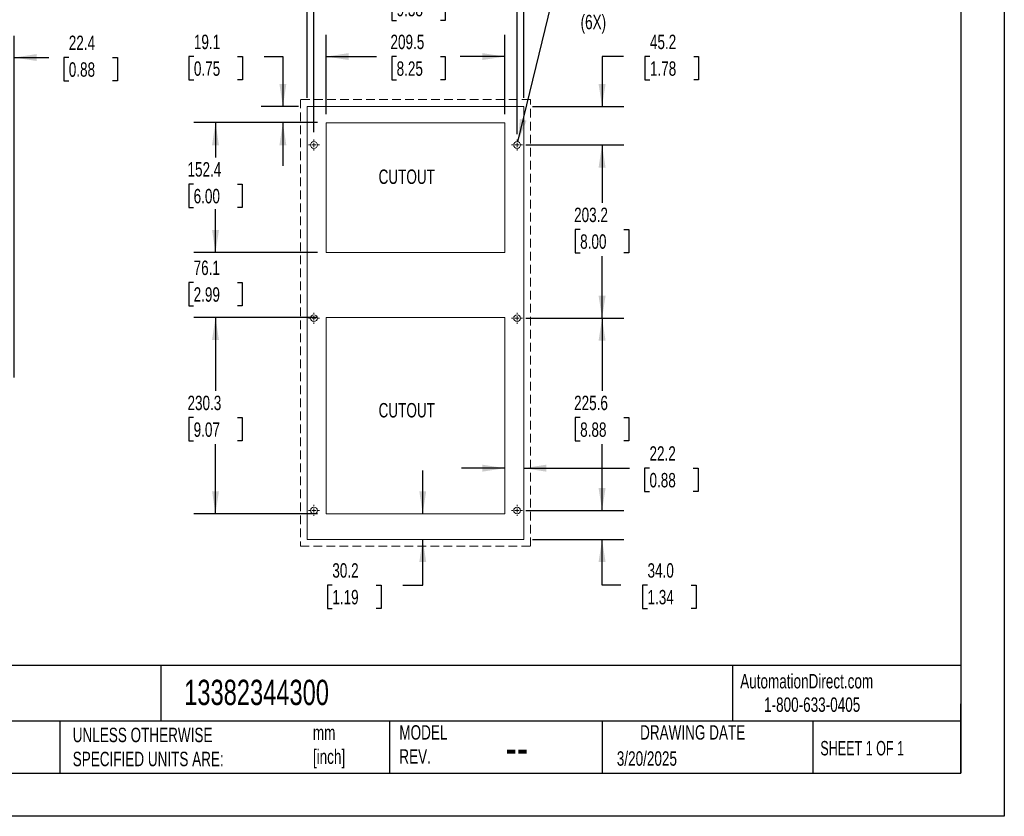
# Model space of a CAD drawing. Header units: millimetres. Extents: x 0 to 2235, y 0 to 1727.
# Tile 16 of 30: x 1081 to 2235, y 0 to 934. Entities that reach past the tile are written whole.
import ezdxf

# ---------------------------------------------------------------- set-up
doc = ezdxf.new("R2010")
doc.units = ezdxf.units.MM
doc.header["$LTSCALE"] = 8
doc.linetypes.add('CENTERX2', pattern=[20.32, 12.7, -2.54, 2.54, -2.54])
doc.linetypes.add('HIDDEN', pattern=[1.905, 1.27, -0.635])
doc.layers.add('CENTER', color=40, linetype='CENTERX2')
doc.layers.add('DIMENSIONS', color=140, linetype='Continuous', lineweight=25)
doc.layers.add('TEXT', color=140, linetype='Continuous', lineweight=25)
doc.styles.add('SLDTEXTSTYLE0', font='TXT', dxfattribs={"width": 0.7})
doc.styles.add('SLDTEXTSTYLE1', font='TXT', dxfattribs={"width": 0.65})
doc.dimstyles.new('SLDDIMSTYLE0', dxfattribs={"dimtxt": 17.264063, "dimasz": 26.416, "dimexe": 0, "dimexo": 0.0625, "dimgap": 4.316016, "dimtad": 0, "dimtih": 1, "dimtoh": 1, "dimdec": 1, "dimrnd": 1e-09, "dimzin": 12, "dimdsep": 46, "dimtxsty": 'SLDTEXTSTYLE0', "dimsah": 1, "dimcen": 0.09, "dimadec": 0, "dimazin": 3, "dimtfac": 1, "dimtdec": 1, "dimtmove": 0, "dimatfit": 0, "dimfxl": 0, "dimfrac": 2, "dimtolj": 1, "dimtzin": 12, "dimarcsym": 0})
doc.dimstyles.new('SLDDIMSTYLE1', dxfattribs={"dimtxt": 17.264063, "dimasz": 26.416, "dimexe": 0, "dimexo": 0.0625, "dimgap": 4.316016, "dimtad": 0, "dimtih": 1, "dimtoh": 1, "dimdec": 1, "dimrnd": 1e-09, "dimzin": 12, "dimdsep": 46, "dimtxsty": 'SLDTEXTSTYLE0', "dimsah": 1, "dimcen": 0.09, "dimadec": 0, "dimazin": 3, "dimtfac": 1, "dimtdec": 1, "dimtofl": 0, "dimtmove": 0, "dimatfit": 3, "dimfxl": 0, "dimfrac": 2, "dimtolj": 1, "dimtzin": 12, "dimarcsym": 0})
doc.dimstyles.new('SLDDIMSTYLE2', dxfattribs={"dimtxt": 17.264063, "dimasz": 26.416, "dimexe": 0, "dimexo": 0.0625, "dimgap": 4.316016, "dimtad": 0, "dimtih": 1, "dimtoh": 1, "dimdec": 1, "dimrnd": 1e-09, "dimzin": 4, "dimdsep": 46, "dimtxsty": 'SLDTEXTSTYLE0', "dimsah": 1, "dimcen": 0.09, "dimadec": 0, "dimazin": 1, "dimtfac": 1, "dimtdec": 1, "dimtofl": 0, "dimtmove": 0, "dimatfit": 3, "dimfxl": 0, "dimfrac": 2, "dimtolj": 1, "dimtzin": 12, "dimarcsym": 0})
doc.dimstyles.new('SLDDIMSTYLE3', dxfattribs={"dimtxt": 17.264063, "dimasz": 26.416, "dimexe": 0, "dimexo": 0.0625, "dimgap": 4.316016, "dimtad": 0, "dimtih": 1, "dimtoh": 1, "dimdec": 1, "dimrnd": 1e-09, "dimzin": 12, "dimdsep": 46, "dimtxsty": 'SLDTEXTSTYLE0', "dimsah": 1, "dimcen": 0, "dimadec": 0, "dimazin": 3, "dimtfac": 1, "dimtdec": 1, "dimtofl": 0, "dimtmove": 0, "dimatfit": 3, "dimfxl": 0, "dimfrac": 2, "dimtolj": 1, "dimtzin": 12, "dimarcsym": 0})
doc.dimstyles.new('SLDDIMSTYLE4', dxfattribs={"dimtxt": 17.264063, "dimasz": 26.416, "dimexe": 0, "dimexo": 0.0625, "dimgap": 4.316016, "dimtad": 0, "dimtih": 1, "dimtoh": 1, "dimdec": 1, "dimrnd": 1e-09, "dimzin": 4, "dimdsep": 46, "dimtxsty": 'SLDTEXTSTYLE0', "dimsah": 1, "dimcen": 0.09, "dimadec": 0, "dimazin": 1, "dimtfac": 1, "dimtdec": 1, "dimtmove": 0, "dimatfit": 0, "dimfxl": 0, "dimfrac": 2, "dimtolj": 1, "dimtzin": 12, "dimarcsym": 0})

# ---------------------------------------------------------------- blocks, each defined once
blk = doc.blocks.new('SW_CENTERMARKSYMBOL_2')
at = {"color": 7, "linetype": 'Continuous', "lineweight": 18}
for p, q in [((-40, 0), (-51.6992, 0)), ((0, 0), (-20, 0)), ((0, 40), (0, 51.6992)), ((0, 0), (0, 20)), ((0, 0), (0, -20)), ((0, 0), (20, 0)), ((40, 0), (51.6992, 0)), ((0, -40), (0, -51.6992))]:
    blk.add_line(p, q, dxfattribs=at)
blk = doc.blocks.new('SW_CENTERMARKSYMBOL_3')
at = {"color": 7, "linetype": 'Continuous', "lineweight": 18}
for p, q in [((-40, 0), (-51.6992, 0)), ((0, 0), (-20, 0)), ((0, 40), (0, 51.6992)), ((0, 0), (0, 20)), ((0, 0), (0, -20)), ((0, 0), (20, 0)), ((40, 0), (51.6992, 0)), ((0, -40), (0, -51.6992))]:
    blk.add_line(p, q, dxfattribs=at)
blk = doc.blocks.new('SW_CENTERMARKSYMBOL_0')
at = {"color": 7, "linetype": 'Continuous', "lineweight": 18}
for p, q in [((-40, 0), (-51.6992, 0)), ((0, 0), (-20, 0)), ((0, 40), (0, 51.6992)), ((0, 0), (0, 20)), ((0, 0), (0, -20)), ((0, 0), (20, 0)), ((40, 0), (51.6992, 0)), ((0, -40), (0, -51.6992))]:
    blk.add_line(p, q, dxfattribs=at)
blk = doc.blocks.new('SW_CENTERMARKSYMBOL_1')
at = {"color": 7, "linetype": 'Continuous', "lineweight": 18}
for p, q in [((-40, 0), (-51.6992, 0)), ((0, 0), (-20, 0)), ((0, 40), (0, 51.6992)), ((0, 0), (0, 20)), ((0, 0), (0, -20)), ((0, 0), (20, 0)), ((40, 0), (51.6992, 0)), ((0, -40), (0, -51.6992))]:
    blk.add_line(p, q, dxfattribs=at)
blk = doc.blocks.new('SW_CENTERMARKSYMBOL_5')
at = {"color": 7, "linetype": 'Continuous', "lineweight": 18}
for p, q in [((-40, 0), (-51.6992, 0)), ((0, 0), (-20, 0)), ((0, 40), (0, 51.6992)), ((0, 0), (0, 20)), ((0, 0), (0, -20)), ((0, 0), (20, 0)), ((40, 0), (51.6992, 0)), ((0, -40), (0, -51.6992))]:
    blk.add_line(p, q, dxfattribs=at)
blk = doc.blocks.new('SW_CENTERMARKSYMBOL_4')
at = {"color": 7, "linetype": 'Continuous', "lineweight": 18}
for p, q in [((-40, 0), (-51.6992, 0)), ((0, 0), (-20, 0)), ((0, 40), (0, 51.6992)), ((0, 0), (0, 20)), ((0, 0), (0, -20)), ((0, 0), (20, 0)), ((40, 0), (51.6992, 0)), ((0, -40), (0, -51.6992))]:
    blk.add_line(p, q, dxfattribs=at)
blk = doc.blocks.new('_D')
at = {"layer": 'DIMENSIONS'}
for p, q in [((1285, 891.2), (1279.2, 891.2)), ((1279.2, 891.2), (1279.2, 863.8)), ((1336.3, 891.2), (1342.1, 891.2)), ((1342.1, 891.2), (1342.1, 863.8)), ((1367.4, 891.2), (1389.3, 891.2)), ((1389.3, 891.2), (1389.3, 832.7)), ((1279.2, 863.8), (1285, 863.8)), ((1342.1, 863.8), (1336.3, 863.8)), ((1407.7, 832.7), (1363.9, 832.7)), ((1429.9, 813.7), (1363.9, 813.7)), ((1389.3, 813.7), (1389.3, 762.9))]:
    blk.add_line(p, q, dxfattribs=at)
for points in [[(1389.3, 832.7), (1393.4, 859.1), (1385.3, 859.1)], [(1389.3, 813.7), (1385.3, 787.3), (1393.4, 787.3)]]:
    blk.add_solid(points, dxfattribs=at)
at = {"layer": 'DIMENSIONS', "char_height": 16.93, "attachment_point": 1, "style": 'SLDTEXTSTYLE0'}
for s, insert in [('19.1', (1285, 916.9)), ('0.75', (1285, 885.6))]:
    blk.add_mtext(s, dxfattribs=dict(at, insert=insert))
blk = doc.blocks.new('_D_1')
at = {"layer": 'DIMENSIONS'}
for p, q in [((1440.1, 823.8), (1440.1, 916.6)), ((1649.6, 823.8), (1649.6, 916.6)), ((1440.1, 891.2), (1499.3, 891.2)), ((1522.7, 891.2), (1516.9, 891.2)), ((1516.9, 891.2), (1516.9, 863.8)), ((1574, 891.2), (1579.8, 891.2)), ((1579.8, 891.2), (1579.8, 863.8)), ((1649.6, 891.2), (1597.4, 891.2)), ((1516.9, 863.8), (1522.7, 863.8)), ((1579.8, 863.8), (1574, 863.8))]:
    blk.add_line(p, q, dxfattribs=at)
for points in [[(1440.1, 891.2), (1466.5, 887.2), (1466.5, 895.3)], [(1649.6, 891.2), (1623.2, 895.3), (1623.2, 887.2)]]:
    blk.add_solid(points, dxfattribs=at)
at = {"layer": 'DIMENSIONS', "char_height": 16.93, "attachment_point": 1, "style": 'SLDTEXTSTYLE0'}
for s, insert in [('209.5', (1515.5, 916.9)), ('8.25', (1522.7, 885.6))]:
    blk.add_mtext(s, dxfattribs=dict(at, insert=insert))
blk = doc.blocks.new('_D_2')
at = {"layer": 'DIMENSIONS'}
for p, q in [((1425.8, 802.7), (1425.8, 986.4)), ((1663.9, 800.2), (1663.9, 986.4)), ((1425.8, 961), (1499.3, 961)), ((1522.7, 961), (1516.9, 961)), ((1516.9, 961), (1516.9, 933.5)), ((1574, 961), (1579.8, 961)), ((1579.8, 961), (1579.8, 933.5)), ((1663.9, 961), (1597.4, 961)), ((1516.9, 933.5), (1522.7, 933.5)), ((1579.8, 933.5), (1574, 933.5))]:
    blk.add_line(p, q, dxfattribs=at)
for points in [[(1425.8, 961), (1452.2, 956.9), (1452.2, 965)], [(1663.9, 961), (1637.5, 965), (1637.5, 956.9)]]:
    blk.add_solid(points, dxfattribs=at)
at = {"layer": 'DIMENSIONS', "char_height": 16.93, "attachment_point": 1, "style": 'SLDTEXTSTYLE0'}
for s, insert in [('238.1', (1515.5, 986.7)), ('9.38', (1522.7, 955.4))]:
    blk.add_mtext(s, dxfattribs=dict(at, insert=insert))
blk = doc.blocks.new('_D_3')
at = {"layer": 'DIMENSIONS'}
for p, q in [((1417.9, 842.9), (1417.9, 1056.3)), ((1671.9, 842.9), (1671.9, 1056.3)), ((1417.9, 1030.9), (1492.1, 1030.9)), ((1515.5, 1030.9), (1509.7, 1030.9)), ((1509.7, 1030.9), (1509.7, 1003.5)), ((1581.2, 1030.9), (1587, 1030.9)), ((1587, 1030.9), (1587, 1003.5)), ((1671.9, 1030.9), (1604.6, 1030.9)), ((1509.7, 1003.5), (1515.5, 1003.5)), ((1587, 1003.5), (1581.2, 1003.5))]:
    blk.add_line(p, q, dxfattribs=at)
for points in [[(1417.9, 1030.9), (1444.3, 1026.8), (1444.3, 1035)], [(1671.9, 1030.9), (1645.4, 1035), (1645.4, 1026.8)]]:
    blk.add_solid(points, dxfattribs=at)
at = {"layer": 'DIMENSIONS', "char_height": 16.93, "attachment_point": 1, "style": 'SLDTEXTSTYLE0'}
for s, insert in [('254.0', (1515.5, 1056.6)), ('10.00', (1515.5, 1025.3))]:
    blk.add_mtext(s, dxfattribs=dict(at, insert=insert))
blk = doc.blocks.new('_D_4')
at = {"layer": 'DIMENSIONS'}
for p, q in [((1788.6, 891.2), (1763.6, 891.2)), ((1763.6, 891.2), (1763.6, 832.7)), ((1819.7, 891.2), (1813.9, 891.2)), ((1813.9, 891.2), (1813.9, 863.8)), ((1871, 891.2), (1876.8, 891.2)), ((1876.8, 891.2), (1876.8, 863.8)), ((1813.9, 863.8), (1819.7, 863.8)), ((1876.8, 863.8), (1871, 863.8)), ((1682, 832.7), (1789, 832.7)), ((1679.1, 787.5), (1789, 787.5)), ((1763.6, 787.5), (1763.6, 736.7))]:
    blk.add_line(p, q, dxfattribs=at)
for points in [[(1763.6, 832.7), (1767.7, 859.1), (1759.5, 859.1)], [(1763.6, 787.5), (1759.5, 761.1), (1767.7, 761.1)]]:
    blk.add_solid(points, dxfattribs=at)
at = {"layer": 'DIMENSIONS', "char_height": 16.93, "attachment_point": 1, "style": 'SLDTEXTSTYLE0'}
for s, insert in [('45.2', (1819.7, 916.9)), ('1.78', (1819.7, 885.6))]:
    blk.add_mtext(s, dxfattribs=dict(at, insert=insert))
blk = doc.blocks.new('_D_5')
at = {"layer": 'DIMENSIONS'}
for p, q in [((1737.9, 977.1), (1732.1, 977.1)), ((1732.1, 977.1), (1732.1, 949.7)), ((1789.2, 977.1), (1795, 977.1)), ((1795, 977.1), (1795, 949.7)), ((1664.9, 791.4), (1704, 952)), ((1704, 952), (1713.7, 952)), ((1732.1, 949.7), (1737.9, 949.7)), ((1795, 949.7), (1789.2, 949.7))]:
    blk.add_line(p, q, dxfattribs=at)
blk.add_solid([(1664.9, 791.4), (1675.1, 816.1), (1667.2, 818)], dxfattribs=at)
at = {"layer": 'DIMENSIONS', "char_height": 16.93, "attachment_point": 1, "style": 'SLDTEXTSTYLE0'}
for s, insert in [('%%c', (1732.1, 1002.8)), ('7.9', (1758.2, 1002.8)), ('0.31', (1737.9, 971.5)), ('(6X)', (1738.4, 940.2))]:
    blk.add_mtext(s, dxfattribs=dict(at, insert=insert))
blk = doc.blocks.new('_D_6')
at = {"layer": 'DIMENSIONS'}
for p, q in [((1674.1, 787.5), (1789, 787.5)), ((1763.6, 787.5), (1763.6, 719.6)), ((1737.9, 688.3), (1732.1, 688.3)), ((1732.1, 688.3), (1732.1, 660.9)), ((1789.2, 688.3), (1795, 688.3)), ((1795, 688.3), (1795, 660.9)), ((1732.1, 660.9), (1737.9, 660.9)), ((1795, 660.9), (1789.2, 660.9)), ((1763.6, 584.3), (1763.6, 657)), ((1674.1, 584.3), (1789, 584.3))]:
    blk.add_line(p, q, dxfattribs=at)
for points in [[(1763.6, 787.5), (1759.5, 761.1), (1767.7, 761.1)], [(1763.6, 584.3), (1767.7, 610.7), (1759.5, 610.7)]]:
    blk.add_solid(points, dxfattribs=at)
at = {"layer": 'DIMENSIONS', "char_height": 16.93, "attachment_point": 1, "style": 'SLDTEXTSTYLE0'}
for s, insert in [('203.2', (1730.8, 714)), ('8.00', (1737.9, 682.7))]:
    blk.add_mtext(s, dxfattribs=dict(at, insert=insert))
blk = doc.blocks.new('_D_7')
at = {"layer": 'DIMENSIONS'}
for p, q in [((1674.1, 584.3), (1789, 584.3)), ((1763.6, 584.3), (1763.6, 499)), ((1737.9, 467.7), (1732.1, 467.7)), ((1732.1, 467.7), (1732.1, 440.3)), ((1789.2, 467.7), (1795, 467.7)), ((1795, 467.7), (1795, 440.3)), ((1732.1, 440.3), (1737.9, 440.3)), ((1795, 440.3), (1789.2, 440.3)), ((1763.6, 358.8), (1763.6, 436.4)), ((1674.1, 358.8), (1789, 358.8))]:
    blk.add_line(p, q, dxfattribs=at)
for points in [[(1763.6, 584.3), (1759.5, 557.9), (1767.7, 557.9)], [(1763.6, 358.8), (1767.7, 385.2), (1759.5, 385.2)]]:
    blk.add_solid(points, dxfattribs=at)
at = {"layer": 'DIMENSIONS', "char_height": 16.93, "attachment_point": 1, "style": 'SLDTEXTSTYLE0'}
for s, insert in [('225.6', (1730.8, 493.4)), ('8.88', (1737.9, 462.1))]:
    blk.add_mtext(s, dxfattribs=dict(at, insert=insert))
blk = doc.blocks.new('_D_8')
at = {"layer": 'DIMENSIONS'}
for p, q in [((1763.6, 358.8), (1763.6, 409.6)), ((1674.1, 358.8), (1789, 358.8)), ((1682, 324.7), (1789, 324.7)), ((1763.6, 271.3), (1763.6, 324.7)), ((1785.7, 271.3), (1763.6, 271.3)), ((1816.9, 271.3), (1811.1, 271.3)), ((1811.1, 271.3), (1811.1, 243.8)), ((1868.2, 271.3), (1874, 271.3)), ((1874, 271.3), (1874, 243.8)), ((1811.1, 243.8), (1816.9, 243.8)), ((1874, 243.8), (1868.2, 243.8))]:
    blk.add_line(p, q, dxfattribs=at)
for points in [[(1763.6, 358.8), (1767.7, 385.2), (1759.5, 385.2)], [(1763.6, 324.7), (1759.5, 298.3), (1767.7, 298.3)]]:
    blk.add_solid(points, dxfattribs=at)
at = {"layer": 'DIMENSIONS', "char_height": 16.93, "attachment_point": 1, "style": 'SLDTEXTSTYLE0'}
for s, insert in [('34.0', (1816.9, 296.9)), ('1.34', (1816.9, 265.6))]:
    blk.add_mtext(s, dxfattribs=dict(at, insert=insert))
blk = doc.blocks.new('_D_9')
at = {"layer": 'DIMENSIONS'}
for p, q in [((1553.3, 355), (1553.3, 405.8)), ((1553.3, 271.3), (1553.3, 324.7)), ((1447.3, 271.3), (1441.5, 271.3)), ((1441.5, 271.3), (1441.5, 243.8)), ((1498.6, 271.3), (1504.4, 271.3)), ((1504.4, 271.3), (1504.4, 243.8)), ((1529.8, 271.3), (1553.3, 271.3)), ((1441.5, 243.8), (1447.3, 243.8)), ((1504.4, 243.8), (1498.6, 243.8))]:
    blk.add_line(p, q, dxfattribs=at)
for points in [[(1553.3, 355), (1557.4, 381.4), (1549.3, 381.4)], [(1553.3, 324.7), (1549.3, 298.3), (1557.4, 298.3)]]:
    blk.add_solid(points, dxfattribs=at)
at = {"layer": 'DIMENSIONS', "char_height": 16.93, "attachment_point": 1, "style": 'SLDTEXTSTYLE0'}
for s, insert in [('30.2', (1447.3, 296.9)), ('1.19', (1447.3, 265.6))]:
    blk.add_mtext(s, dxfattribs=dict(at, insert=insert))
blk = doc.blocks.new('_D_10')
at = {"layer": 'DIMENSIONS'}
for p, q in [((1429.9, 585.2), (1284.9, 585.2)), ((1310.3, 585.2), (1310.3, 499)), ((1284.7, 467.7), (1278.9, 467.7)), ((1278.9, 467.7), (1278.9, 440.3)), ((1336, 467.7), (1341.8, 467.7)), ((1341.8, 467.7), (1341.8, 440.3)), ((1278.9, 440.3), (1284.7, 440.3)), ((1341.8, 440.3), (1336, 440.3)), ((1310.3, 355), (1310.3, 436.4)), ((1429.9, 355), (1284.9, 355))]:
    blk.add_line(p, q, dxfattribs=at)
for points in [[(1310.3, 585.2), (1306.3, 558.8), (1314.4, 558.8)], [(1310.3, 355), (1314.4, 381.4), (1306.3, 381.4)]]:
    blk.add_solid(points, dxfattribs=at)
at = {"layer": 'DIMENSIONS', "char_height": 16.93, "attachment_point": 1, "style": 'SLDTEXTSTYLE0'}
for s, insert in [('230.3', (1277.5, 493.4)), ('9.07', (1284.7, 462.1))]:
    blk.add_mtext(s, dxfattribs=dict(at, insert=insert))
blk = doc.blocks.new('_D_11')
at = {"layer": 'DIMENSIONS'}
for p, q in [((1310.3, 661.3), (1310.3, 712.1)), ((1429.9, 661.3), (1284.9, 661.3)), ((1284.7, 626.2), (1278.9, 626.2)), ((1278.9, 626.2), (1278.9, 598.8)), ((1336, 626.2), (1341.8, 626.2)), ((1341.8, 626.2), (1341.8, 598.8)), ((1278.9, 598.8), (1284.7, 598.8)), ((1341.8, 598.8), (1336, 598.8)), ((1429.9, 585.2), (1284.9, 585.2)), ((1310.3, 585.2), (1310.3, 534.4))]:
    blk.add_line(p, q, dxfattribs=at)
for points in [[(1310.3, 661.3), (1314.4, 687.7), (1306.3, 687.7)], [(1310.3, 585.2), (1306.3, 558.8), (1314.4, 558.8)]]:
    blk.add_solid(points, dxfattribs=at)
at = {"layer": 'DIMENSIONS', "char_height": 16.93, "attachment_point": 1, "style": 'SLDTEXTSTYLE0'}
for s, insert in [('76.1', (1284.7, 651.9)), ('2.99', (1284.7, 620.6))]:
    blk.add_mtext(s, dxfattribs=dict(at, insert=insert))
blk = doc.blocks.new('_D_12')
at = {"layer": 'DIMENSIONS'}
for p, q in [((1429.9, 813.7), (1284.9, 813.7)), ((1310.3, 813.7), (1310.3, 773)), ((1284.7, 741.7), (1278.9, 741.7)), ((1278.9, 741.7), (1278.9, 714.2)), ((1336, 741.7), (1341.8, 741.7)), ((1341.8, 741.7), (1341.8, 714.2)), ((1278.9, 714.2), (1284.7, 714.2)), ((1310.3, 661.3), (1310.3, 710.4)), ((1341.8, 714.2), (1336, 714.2)), ((1429.9, 661.3), (1284.9, 661.3))]:
    blk.add_line(p, q, dxfattribs=at)
for points in [[(1310.3, 813.7), (1306.3, 787.3), (1314.4, 787.3)], [(1310.3, 661.3), (1314.4, 687.7), (1306.3, 687.7)]]:
    blk.add_solid(points, dxfattribs=at)
at = {"layer": 'DIMENSIONS', "char_height": 16.93, "attachment_point": 1, "style": 'SLDTEXTSTYLE0'}
for s, insert in [('152.4', (1277.5, 767.4)), ('6.00', (1284.7, 736))]:
    blk.add_mtext(s, dxfattribs=dict(at, insert=insert))
blk = doc.blocks.new('_D_13')
at = {"layer": 'DIMENSIONS'}
for p, q in [((1649.6, 408.4), (1598.8, 408.4)), ((1671.9, 408.4), (1795.8, 408.4)), ((1819.2, 408.4), (1813.4, 408.4)), ((1813.4, 408.4), (1813.4, 381)), ((1870.5, 408.4), (1876.3, 408.4)), ((1876.3, 408.4), (1876.3, 381)), ((1813.4, 381), (1819.2, 381)), ((1876.3, 381), (1870.5, 381))]:
    blk.add_line(p, q, dxfattribs=at)
for points in [[(1649.6, 408.4), (1623.2, 412.5), (1623.2, 404.3)], [(1671.9, 408.4), (1698.3, 404.3), (1698.3, 412.5)]]:
    blk.add_solid(points, dxfattribs=at)
at = {"layer": 'DIMENSIONS', "char_height": 16.93, "attachment_point": 1, "style": 'SLDTEXTSTYLE0'}
for s, insert in [('22.2', (1819.2, 434.1)), ('0.88', (1819.2, 402.8))]:
    blk.add_mtext(s, dxfattribs=dict(at, insert=insert))
blk = doc.blocks.new('_D_18')
at = {"layer": 'DIMENSIONS'}
for p, q in [((1052, 804.1), (1052, 915.5)), ((1074.4, 514.9), (1074.4, 915.5)), ((1052, 890.1), (1001.2, 890.1)), ((1074.4, 890.1), (1114.9, 890.1)), ((1138.3, 890.1), (1132.5, 890.1)), ((1132.5, 890.1), (1132.5, 862.7)), ((1189.6, 890.1), (1195.4, 890.1)), ((1195.4, 890.1), (1195.4, 862.7)), ((1132.5, 862.7), (1138.3, 862.7)), ((1195.4, 862.7), (1189.6, 862.7))]:
    blk.add_line(p, q, dxfattribs=at)
for points in [[(1052, 890.1), (1025.6, 894.2), (1025.6, 886)], [(1074.4, 890.1), (1100.8, 886), (1100.8, 894.2)]]:
    blk.add_solid(points, dxfattribs=at)
at = {"layer": 'DIMENSIONS', "char_height": 16.93, "attachment_point": 1, "style": 'SLDTEXTSTYLE0'}
for s, insert in [('22.4', (1138.3, 915.8)), ('0.88', (1138.3, 884.5))]:
    blk.add_mtext(s, dxfattribs=dict(at, insert=insert))

msp = doc.modelspace()

# ---------------------------------------------------------------- linework, layer by layer
at = {"color": 7, "linetype": 'Continuous'}
for p, q in [((2235.22, 1727.22), (2235.22, 0.02)), ((2235.22, 0.02), (0.02, 0.02))]:
    msp.add_line(p, q, dxfattribs=at)
at = {"color": 179, "linetype": 'HIDDEN', "lineweight": 18}
for p, q in [((1679.86, 840.73), (1409.86, 840.73)), ((1409.86, 840.73), (1409.86, 316.73)), ((1679.86, 316.73), (1679.86, 840.73)), ((1409.86, 316.73), (1679.86, 316.73))]:
    msp.add_line(p, q, dxfattribs=at)
at = {"color": 7, "linetype": 'Continuous', "lineweight": 18}
for p, q in [((1671.86, 832.73), (1417.86, 832.73)), ((1417.86, 832.73), (1417.86, 324.73)), ((1671.86, 324.73), (1671.86, 832.73)), ((1649.64, 813.68), (1440.09, 813.68)), ((1440.09, 813.68), (1440.09, 661.28)), ((1649.64, 661.28), (1649.64, 813.68)), ((1440.09, 661.28), (1649.64, 661.28)), ((1649.64, 585.21), (1440.09, 585.21)), ((1440.09, 585.21), (1440.09, 354.96)), ((1649.64, 354.96), (1649.64, 585.21)), ((1440.09, 354.96), (1649.64, 354.96)), ((1417.86, 324.73), (1671.86, 324.73))]:
    msp.add_line(p, q, dxfattribs=at)
for centre in [(1425.8, 787.52), (1663.92, 787.52), (1425.8, 584.32), (1663.92, 584.32), (1425.8, 358.77), (1663.92, 358.77)]:
    msp.add_circle(centre, 3.96, dxfattribs=at)
at = {"layer": 'TEXT'}
for p, q in [((2184.4, 1676.4), (2184.4, 50.8)), ((2184.4, 177.01), (50.8, 177.01)), ((1246.07, 177.01), (1246.07, 111.76)), ((1916.6, 177.01), (1916.6, 111.76)), ((2184.4, 50.8), (2184.4, 132.08)), ((2184.4, 111.76), (50.8, 111.76)), ((1127.98, 111.76), (1127.98, 50.8)), ((1514.41, 111.76), (1514.41, 50.8)), ((1763.72, 111.76), (1763.72, 50.8)), ((2010.79, 111.76), (2010.79, 50.8)), ((50.8, 50.8), (2184.4, 50.8))]:
    msp.add_line(p, q, dxfattribs=at)

# ---------------------------------------------------------------- block references
at = {"layer": 'CENTER', "xscale": 0.125, "yscale": 0.125, "zscale": 0.125, "rotation": 270}
for name, p in [('SW_CENTERMARKSYMBOL_5', (1425.8, 787.52)), ('SW_CENTERMARKSYMBOL_0', (1663.92, 787.52)), ('SW_CENTERMARKSYMBOL_4', (1425.8, 584.32)), ('SW_CENTERMARKSYMBOL_1', (1663.92, 584.32)), ('SW_CENTERMARKSYMBOL_3', (1425.8, 358.77)), ('SW_CENTERMARKSYMBOL_2', (1663.92, 358.77))]:
    msp.add_blockref(name, p, dxfattribs=at)

# ---------------------------------------------------------------- texts
at = {"color": 179, "linetype": 'Continuous', "lineweight": 18, "char_height": 16.9333, "attachment_point": 1, "style": 'SLDTEXTSTYLE0'}
for s, insert in [('AutomationDirect.com', (1925.56, 167.01)), ('1-800-633-0405', (1953.53, 139.5))]:
    msp.add_mtext(s, dxfattribs=dict(at, insert=insert))
at = {"layer": 'DIMENSIONS', "char_height": 16.933, "attachment_point": 1, "style": 'SLDTEXTSTYLE0'}
for insert in [(1501.57, 758.75), (1501.57, 484.83)]:
    msp.add_mtext('CUTOUT', dxfattribs=dict(at, insert=insert))
at = {"layer": 'TEXT'}
for s, insert, char_height, attachment_point, style in [('13382344300', (1273.66, 160.19), 29.6333, 1, 'SLDTEXTSTYLE0'), ('UNLESS OTHERWISE ^JSPECIFIED UNITS ARE:', (1142.95, 103.97), 16.9333, 1, 'SLDTEXTSTYLE0'), ('MODEL ^JREV.', (1525.87, 106.91), 16.9333, 1, 'SLDTEXTSTYLE0'), ('DRAWING DATE', (1869.8, 106.91), 16.9333, 2, 'SLDTEXTSTYLE0'), ('mm^J[inch]', (1424.51, 106.63), 16.933, 1, 'SLDTEXTSTYLE0'), ('SHEET 1 OF 1', (2019.53, 88.41), 16.9333, 1, 'SLDTEXTSTYLE1'), ('--', (1650.38, 101.87), 42.333, 1, 'SLDTEXTSTYLE0'), ('3/20/2025', (1780.9, 76.29), 16.933, 1, 'SLDTEXTSTYLE0')]:
    msp.add_mtext(s, dxfattribs=dict(at, insert=insert, char_height=char_height, attachment_point=attachment_point, style=style))

# ---------------------------------------------------------------- dimensions: what is measured, and where the dimension line sits
at = {"layer": 'DIMENSIONS'}
for base, p1, p2, dimstyle, picture, middle in [((1671.86, 1030.91), (1417.86, 832.73), (1671.86, 832.73), 'SLDDIMSTYLE2', '_D_3', (1548.35, 1030.91)), ((1663.92, 960.96), (1425.8, 792.52), (1663.92, 790.02), 'SLDDIMSTYLE1', '_D_2', (1548.35, 960.96)), ((1074.39, 890.09), (1052, 793.97), (1074.39, 504.71), 'SLDDIMSTYLE0', '_D_18', (1163.95, 890.09)), ((1440.08669, 891.23458), (1649.63668, 813.68103), (1440.08669, 813.68103), 'SLDDIMSTYLE1', '_D_1', (1548.35311, 891.23458)), ((1671.86, 408.41), (1649.64, 354.96), (1671.86, 324.73), 'SLDDIMSTYLE0', '_D_13', (1844.81, 408.41))]:
    dim = msp.add_linear_dim(base=base, p1=p1, p2=p2, dimstyle=dimstyle, dxfattribs=at)
    dim.commit()
    dim.dimension.update_dxf_attribs({"geometry": picture, "text_midpoint": middle, "dimtype": 160})
dim = msp.add_diameter_dim_2p(p1=(1662.99, 783.67), p2=(1664.86, 791.37), text='<>\\P(6X)', dimstyle='SLDDIMSTYLE3', dxfattribs=at)
dim.commit()
dim.dimension.update_dxf_attribs({"geometry": '_D_5', "text_midpoint": (1763.6, 960.96), "dimtype": 163})
for base, p1, p2, dimstyle, picture, middle in [((1389.3498, 832.73104), (1440.08669, 813.68103), (1417.86168, 832.73104), 'SLDDIMSTYLE0', '_D', (1389.3498, 891.23458)), ((1763.6, 832.73), (1668.92, 787.52), (1671.86, 832.73), 'SLDDIMSTYLE0', '_D_4', (1763.6, 891.23)), ((1310.32, 661.28), (1440.09, 813.68), (1440.09, 661.28), 'SLDDIMSTYLE1', '_D_12', (1310.32, 741.66)), ((1763.6, 584.32), (1663.92, 787.52), (1663.92, 584.32), 'SLDDIMSTYLE1', '_D_6', (1763.6, 688.31)), ((1310.32, 661.28), (1440.09, 585.21), (1440.09, 661.28), 'SLDDIMSTYLE0', '_D_11', (1310.32, 626.22)), ((1310.3153, 354.957), (1440.0867, 585.208), (1440.0867, 354.957), 'SLDDIMSTYLE1', '_D_10', (1310.3153, 467.7323)), ((1763.5961, 358.767), (1663.9242, 584.319), (1663.9242, 358.767), 'SLDDIMSTYLE1', '_D_7', (1763.5961, 467.7323)), ((1553.33, 324.73), (1649.64, 354.96), (1671.86, 324.73), 'SLDDIMSTYLE0', '_D_9', (1553.33, 271.25)), ((1763.6, 324.73), (1663.92, 358.77), (1671.86, 324.73), 'SLDDIMSTYLE4', '_D_8', (1763.6, 271.25))]:
    dim = msp.add_linear_dim(base=base, p1=p1, p2=p2, angle=90, dimstyle=dimstyle, dxfattribs=at)
    dim.commit()
    dim.dimension.update_dxf_attribs({"geometry": picture, "text_midpoint": middle, "dimtype": 160})

doc.saveas('drawing.dxf')
